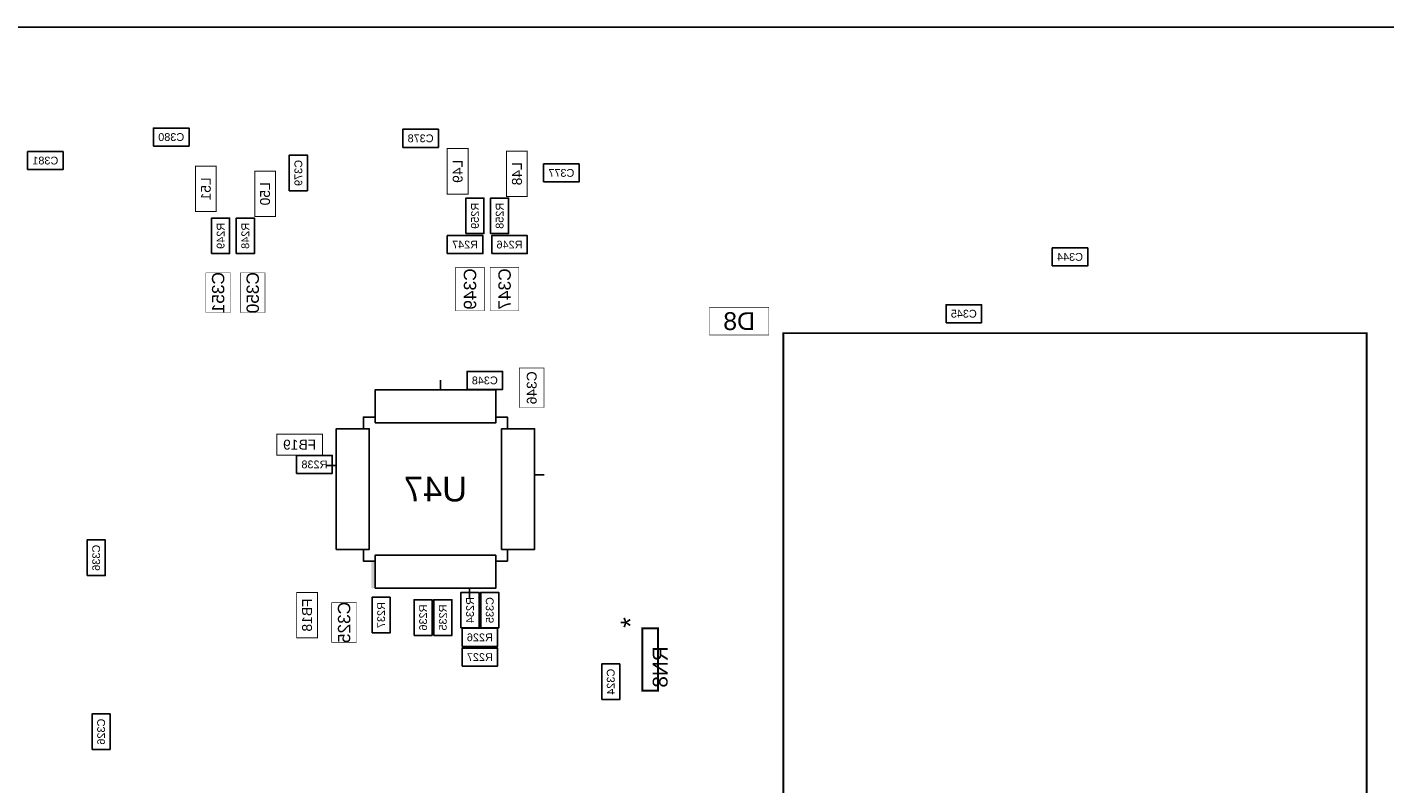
# Model space of a CAD drawing. Extents: x -31 to 189, y -170 to 0.
# Tile 8 of 9: x 80 to 150, y -39 to 0. Entities that reach past the tile are written whole.
import ezdxf
from ezdxf.enums import TextEntityAlignment as Align

# ---------------------------------------------------------------- set-up
doc = ezdxf.new("R2010")
doc.units = 0
doc.header["$MEASUREMENT"] = 0
for name, color, linetype in [('ASSEMBLY_OUTLINES_BTM', 191, 'CONTINUOUS'), ('ASSEMBLY_REF_DES_BTM', 191, 'CONTINUOUS'), ('OUTLINES', 50, 'CONTINUOUS')]:
    doc.layers.add(name, color=color, linetype=linetype)
doc.styles.add('ARIAL', font='ARIAL.TTF')

msp = doc.modelspace()

# ---------------------------------------------------------------- linework, layer by layer
at = {"layer": 'ASSEMBLY_OUTLINES_BTM'}
for points in [[(86.334, -6.1145), (86.334, -5.1845), (88.164, -5.1845), (88.164, -6.1145)], [(99.161, -6.18), (99.161, -5.25), (100.991, -5.25), (100.991, -6.18)], [(79.857, -7.323), (79.857, -6.393), (81.687, -6.393), (81.687, -7.323)], [(93.3225, -8.408), (93.3225, -6.578), (94.2525, -6.578), (94.2525, -8.408)], [(106.4, -7.958), (106.4, -7.028), (108.23, -7.028), (108.23, -7.958)], [(102.405, -10.613), (102.405, -8.783), (103.335, -8.783), (103.335, -10.613)], [(103.675, -10.613), (103.675, -8.783), (104.605, -8.783), (104.605, -10.613)], [(89.324, -11.6445), (89.324, -9.8145), (90.254, -9.8145), (90.254, -11.6445)], [(90.594, -11.6445), (90.594, -9.8145), (91.524, -9.8145), (91.524, -11.6445)], [(101.447, -11.641), (101.447, -10.711), (103.277, -10.711), (103.277, -11.641)], [(103.733, -11.641), (103.733, -10.711), (105.563, -10.711), (105.563, -11.641)], [(132.562, -12.276), (132.562, -11.346), (134.392, -11.346), (134.392, -12.276)], [(127.101, -15.197), (127.101, -14.267), (128.931, -14.267), (128.931, -15.197)], [(102.463, -18.626), (102.463, -17.696), (104.293, -17.696), (104.293, -18.626)], [(97.738, -20.349), (97.738, -18.649), (103.938, -18.649), (103.938, -20.349)], [(95.738, -26.849), (95.738, -20.649), (97.438, -20.649), (97.438, -26.849)], [(104.238, -26.849), (104.238, -20.649), (105.938, -20.649), (105.938, -26.849)], [(93.7, -22.944), (93.7, -22.014), (95.53, -22.014), (95.53, -22.944)], [(82.9232, -28.1946), (82.9232, -26.3646), (83.8532, -26.3646), (83.8532, -28.1946)], [(97.738, -28.849), (97.738, -27.149), (103.938, -27.149), (103.938, -28.849)], [(97.579, -31.141), (97.579, -29.311), (98.509, -29.311), (98.509, -31.141)], [(102.151, -30.887), (102.151, -29.057), (103.081, -29.057), (103.081, -30.887)], [(103.167, -30.887), (103.167, -29.057), (104.097, -29.057), (104.097, -30.887)], [(99.738, -31.268), (99.738, -29.438), (100.668, -29.438), (100.668, -31.268)], [(100.754, -31.268), (100.754, -29.438), (101.684, -29.438), (101.684, -31.268)], [(102.209, -31.834), (102.209, -30.904), (104.039, -30.904), (104.039, -31.834)], [(102.209, -32.85), (102.209, -31.92), (104.039, -31.92), (104.039, -32.85)], [(109.39, -34.57), (109.39, -32.74), (110.32, -32.74), (110.32, -34.57)], [(83.1772, -37.1354), (83.1772, -35.3054), (84.1072, -35.3054), (84.1072, -37.1354)]]:
    msp.add_lwpolyline(points, close=True, dxfattribs=at)
for points, const_width in [([(101.4476, -8.5804), (101.4476, -6.2436), (102.5144, -6.2436), (102.5144, -8.5804)], 0.0508), ([(104.4956, -8.7074), (104.4956, -6.3706), (105.5624, -6.3706), (105.5624, -8.7074)], 0.0508), ([(88.4936, -9.4849), (88.4936, -7.1481), (89.5604, -7.1481), (89.5604, -9.4849)], 0.0508), ([(91.5416, -9.7389), (91.5416, -7.4021), (92.6084, -7.4021), (92.6084, -9.7389)], 0.0508), ([(101.8794, -14.5796), (101.8794, -12.3444), (103.3526, -12.3444), (103.3526, -14.5796)], 0.0254), ([(103.6574, -14.5796), (103.6574, -12.3444), (105.1306, -12.3444), (105.1306, -14.5796)], 0.0254), ([(89.027, -14.6665), (89.027, -12.6345), (90.297, -12.6345), (90.297, -14.6665)], 0.0254), ([(90.805, -14.6665), (90.805, -12.6345), (92.075, -12.6345), (92.075, -14.6665)], 0.0254), ([(114.935, -15.8242), (114.935, -14.4018), (117.983, -14.4018), (117.983, -15.8242)], 0.0254), ([(118.731, -71.832), (118.731, -15.732), (148.731, -15.732), (148.731, -71.832)], 0.1), ([(105.156, -19.558), (105.156, -17.526), (106.426, -17.526), (106.426, -19.558)], 0.0254), ([(92.6846, -21.9964), (92.6846, -20.9296), (95.0214, -20.9296), (95.0214, -21.9964)], 0.0508), ([(93.7006, -31.3944), (93.7006, -29.0576), (94.7674, -29.0576), (94.7674, -31.3944)], 0.0508), ([(95.504, -31.623), (95.504, -29.591), (96.774, -29.591), (96.774, -31.623)], 0.0254), ([(111.48695, -34.111946), (111.48695, -30.912054), (112.28705, -30.912054), (112.28705, -34.111946)], 0.1016)]:
    msp.add_lwpolyline(points, close=True, dxfattribs=dict(at, const_width=const_width))
for points in [[(101.098, -18.649), (101.098, -18.149)], [(97.738, -20.049), (97.138, -20.049), (97.138, -20.649)], [(103.938, -20.049), (104.538, -20.049), (104.538, -20.649)], [(95.738, -22.529), (95.238, -22.529)], [(105.938, -23.009), (106.438, -23.009)], [(97.138, -26.849), (97.138, -27.449), (97.738, -27.449)], [(103.938, -27.449), (104.538, -27.449), (104.538, -26.849)], [(102.588, -28.849), (102.588, -29.349)]]:
    msp.add_lwpolyline(points, dxfattribs=at)
msp.add_solid([(97.538, -28.849), (97.738, -28.849), (97.538, -27.449), (97.738, -27.449)], dxfattribs=at)
at = {"layer": 'OUTLINES'}
msp.add_lwpolyline([(0, -169.999914), (0, 0), (189, 0), (189, -169.999914)], close=True, dxfattribs=at)

# ---------------------------------------------------------------- texts
at = {"layer": 'ASSEMBLY_OUTLINES_BTM', "style": 'ARIAL', "text_generation_flag": 2}
msp.add_text('*', height=1.016, rotation=90, dxfattribs=at).set_placement((110.871, -30.607), align=Align.MIDDLE_CENTER)
at = {"layer": 'ASSEMBLY_REF_DES_BTM', "style": 'ARIAL', "text_generation_flag": 2}
for s, height, p in [('C380', 0.4, (87.249, -5.6495)), ('C378', 0.4, (100.076, -5.715)), ('C381', 0.4, (80.772, -6.858)), ('C377', 0.4, (107.315, -7.493)), ('R247', 0.4, (102.362, -11.176)), ('R246', 0.4, (104.648, -11.176)), ('C344', 0.4, (133.477, -11.811)), ('D8', 0.9144, (116.459, -15.113)), ('C345', 0.4, (128.016, -14.732)), ('C348', 0.4, (103.378, -18.161)), ('FB19', 0.508, (93.853, -21.463)), ('R238', 0.4, (94.615, -22.479)), ('U47', 1.27, (100.838, -23.749)), ('R226', 0.4, (103.124, -31.369)), ('R227', 0.4, (103.124, -32.385))]:
    msp.add_text(s, height=height, dxfattribs=at).set_placement(p, align=Align.MIDDLE_CENTER)
for s, height, p in [('C379', 0.4, (93.7875, -7.493)), ('L49', 0.508, (101.981, -7.412)), ('L48', 0.508, (105.029, -7.539)), ('L51', 0.508, (89.027, -8.3165)), ('L50', 0.508, (92.075, -8.5705)), ('R259', 0.4, (102.87, -9.698)), ('R258', 0.4, (104.14, -9.698)), ('R249', 0.4, (89.789, -10.7295)), ('R248', 0.4, (91.059, -10.7295)), ('C349', 0.635, (102.616, -13.462)), ('C347', 0.635, (104.394, -13.462)), ('C351', 0.635, (89.662, -13.6505)), ('C350', 0.635, (91.44, -13.6505)), ('C346', 0.508, (105.791, -18.542)), ('C336', 0.4, (83.3882, -27.2796)), ('FB18', 0.508, (94.234, -30.226)), ('C325', 0.635, (96.139, -30.607)), ('R237', 0.4, (98.044, -30.226)), ('R236', 0.4, (100.203, -30.353)), ('R235', 0.4, (101.219, -30.353)), ('R234', 0.4, (102.616, -29.972)), ('C335', 0.4, (103.632, -29.972)), ('RN8', 0.762, (112.395, -32.893)), ('C324', 0.4, (109.855, -33.655)), ('C326', 0.4, (83.6422, -36.2204))]:
    msp.add_text(s, height=height, rotation=90, dxfattribs=at).set_placement(p, align=Align.MIDDLE_CENTER)

doc.saveas('drawing.dxf')
